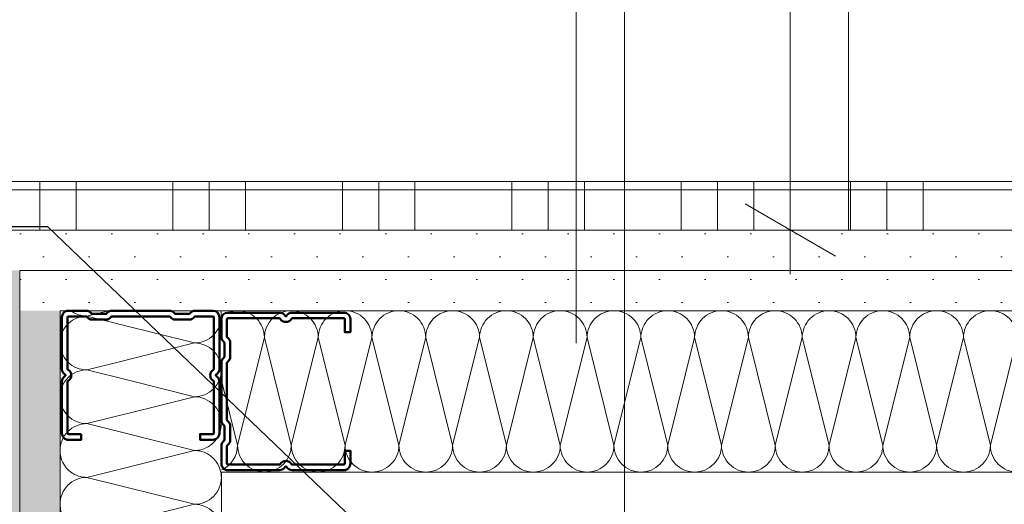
# Model space of a CAD drawing. Header units: metres. Extents: x -3.5 to 65.3, y -10.9 to 16.7.
# Tile 137 of 184: x 43.557 to 43.863, y 3.975 to 4.125. Entities that reach past the tile are written whole.
import ezdxf

# ---------------------------------------------------------------- set-up
doc = ezdxf.new("R2010")
doc.units = ezdxf.units.M
doc.header["$MEASUREMENT"] = 0
doc.linetypes.add('Strichlinie doppelt', pattern=[0.218722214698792, 0.105833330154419, -0.04233333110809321, 0.028222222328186, -0.04233333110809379])
doc.linetypes.add('Wipeout_Contour', pattern=[1, 0, -1])
for name, color, linetype in [('102 - Bemaßung_ Beschriftung.Detail_ Ausschnitt', 7, 'Continuous'), ('451 - Universal.Achsen Raster', 7, 'Continuous'), ('654 - Abdeckung.Wand Belag', 7, 'Continuous'), ('660 - Unterkonstruktion.Trockenbau', 7, 'Continuous'), ('Neubau_102 - Bemaßung_ Beschriftung.Detail_ Ausschnitt', 7, 'Continuous'), ('Neubau_606 - Struktur.Wand Innen Ausbau', 7, 'Continuous'), ('Neubau_650 - Abdeckung.Fußboden Aufbau', 7, 'Continuous')]:
    doc.layers.add(name, color=color, linetype=linetype)
doc.styles.add('ERSTELLTER_STIL_1', font='txt')
doc.dimstyles.new('ERSTELLTER_STIL__1', dxfattribs={"dimtxt": 0.04, "dimasz": 0.02128, "dimexe": 0.18, "dimexo": 0.0625, "dimgap": 0, "dimtad": 1, "dimzin": 0, "dimdsep": 46, "dimtxsty": 'ERSTELLTER_STIL_1', "dimblk": 'ARROWHEAD_2', "dimblk1": 'ARROWHEAD_2', "dimblk2": 'ARROWHEAD_2', "dimcen": 0.09, "dimse1": 1, "dimse2": 1, "dimclrd": 7, "dimclre": 7, "dimclrt": 7, "dimazin": 0, "dimtfac": 1, "dimtdec": 4, "dimtmove": 0, "dimatfit": 3, "dimfxl": 1, "dimtolj": 1, "dimtzin": 0, "dimarcsym": 0})
doc.dimstyles.new('ERSTELLTER_STIL__3', dxfattribs={"dimtxt": 0.04, "dimasz": 0.02128, "dimexe": 0.18, "dimexo": 0.0625, "dimgap": 0, "dimtad": 1, "dimtih": 1, "dimtoh": 1, "dimzin": 0, "dimdsep": 46, "dimtxsty": 'ERSTELLTER_STIL_1', "dimblk": 'ARROWHEAD_2', "dimblk1": 'ARROWHEAD_2', "dimblk2": 'ARROWHEAD_2', "dimcen": 0.09, "dimse1": 1, "dimse2": 1, "dimclrd": 7, "dimclre": 7, "dimclrt": 7, "dimazin": 0, "dimtfac": 1, "dimtdec": 4, "dimtmove": 0, "dimatfit": 3, "dimfxl": 1, "dimtolj": 1, "dimtzin": 0, "dimarcsym": 0})
doc.dimstyles.new('ERSTELLTER_STIL__5', dxfattribs={"dimtxt": 0.04, "dimasz": 0.02128, "dimexe": 0.18, "dimexo": 0.0625, "dimgap": 0, "dimtad": 1, "dimtih": 1, "dimtoh": 1, "dimzin": 0, "dimdsep": 46, "dimtxsty": 'ERSTELLTER_STIL_1', "dimblk": 'ARROWHEAD_2', "dimblk1": 'ARROWHEAD_2', "dimblk2": 'ARROWHEAD_2', "dimcen": 0.09, "dimclrd": 7, "dimclre": 7, "dimclrt": 7, "dimazin": 0, "dimtfac": 1, "dimtdec": 4, "dimtmove": 0, "dimatfit": 3, "dimfxl": 1, "dimtolj": 1, "dimtzin": 0, "dimarcsym": 0})
doc.dimstyles.new('ERSTELLTER_STIL__6', dxfattribs={"dimtxt": 0.04, "dimasz": 0.02128, "dimexe": 0.18, "dimexo": 0.0625, "dimgap": 0, "dimtad": 1, "dimzin": 0, "dimdsep": 46, "dimtxsty": 'ERSTELLTER_STIL_1', "dimblk": 'ARROWHEAD_2', "dimblk1": 'ARROWHEAD_2', "dimblk2": 'ARROWHEAD_2', "dimcen": 0.09, "dimclrd": 7, "dimclre": 7, "dimclrt": 7, "dimazin": 0, "dimtfac": 1, "dimtdec": 4, "dimtmove": 0, "dimatfit": 3, "dimfxl": 1, "dimtolj": 1, "dimtzin": 0, "dimarcsym": 0})
doc.dimstyles.new('ERSTELLTER_STIL__7', dxfattribs={"dimtxt": 0.18, "dimasz": 0.010944, "dimexe": 0.18, "dimexo": 0.0625, "dimgap": 0, "dimtad": 0, "dimtih": 1, "dimtoh": 1, "dimdec": 4, "dimzin": 0, "dimdsep": 46, "dimcen": 0.09, "dimadec": 0, "dimazin": 0, "dimtfac": 1, "dimtdec": 4, "dimtmove": 0, "dimatfit": 3, "dimldrblk": 'ARROWHEAD_11', "dimfxl": 1, "dimtolj": 1, "dimtzin": 0, "dimarcsym": 0})
pattern_1 = [(45, (0, 0), (-0.007071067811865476, 0.007071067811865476), [0, -0.01])]

# ---------------------------------------------------------------- blocks, each defined once
blk = doc.blocks.new('*X57')
at = {"layer": 'Neubau_606 - Struktur.Wand Innen Ausbau', "color": 7, "linetype": 'Continuous', "lineweight": 5}
for p, q in [((43.57832130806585, 4.033346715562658), (43.58493859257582, 4.035001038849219)), ((43.57832130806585, 4.033346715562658), (43.61165464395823, 4.025013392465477)), ((43.58631143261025, 4.018677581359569), (43.61165464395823, 4.025013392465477)), ((43.59163815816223, 4.013350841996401), (43.6116546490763, 4.008346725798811)), ((43.59964473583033, 4.005344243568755), (43.6116546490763, 4.008346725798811))]:
    blk.add_line(p, q, dxfattribs=at)
for centre, radius, start, end in [((43.57832130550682, 4.041680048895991), 0.008333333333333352, 233.2713952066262, 270.0000175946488), ((43.61165464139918, 4.03334672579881), 0.008333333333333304, 1.75946485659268e-05, 11.4495762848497), ((43.57832131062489, 4.025013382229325), 0.008333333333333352, 90.00001759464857, 126.9303574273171), ((43.61165464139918, 4.03334672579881), 0.00833333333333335, 270.0000175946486, 1.759464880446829e-05), ((43.61165464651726, 4.016680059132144), 0.008333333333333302, 1.759465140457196e-05, 90.0000175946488), ((43.61165464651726, 4.016680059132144), 0.008333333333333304, 270.0000175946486, 1.759464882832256e-05), ((43.61165465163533, 4.000013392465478), 0.0083333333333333, 1.759465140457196e-05, 90.0000175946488), ((43.61165465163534, 4.000013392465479), 0.008333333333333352, 280.4767641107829, 1.759464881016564e-05), ((43.61165465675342, 3.983346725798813), 0.008333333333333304, 12.93768633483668, 77.06216510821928)]:
    blk.add_arc(centre, radius, start, end, dxfattribs=at)
blk = doc.blocks.new('*X58')
at = {"layer": 'Neubau_606 - Struktur.Wand Innen Ausbau', "color": 7, "linetype": 'Continuous', "lineweight": 5}
for p, q in [((43.57832131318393, 4.016680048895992), (43.58631143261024, 4.018677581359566)), ((43.57832131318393, 4.016680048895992), (43.59163815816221, 4.013350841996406)), ((43.578321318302, 4.000013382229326), (43.59964473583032, 4.005344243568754)), ((43.57832131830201, 4.000013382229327), (43.61165465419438, 3.991680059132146)), ((43.58493860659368, 3.985001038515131), (43.61165465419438, 3.991680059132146))]:
    blk.add_line(p, q, dxfattribs=at)
for centre, radius, start, end in [((43.57832131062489, 4.025013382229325), 0.008333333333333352, 126.9303574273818, 180.0000175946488), ((43.57832131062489, 4.025013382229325), 0.008333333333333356, 180.0000175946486, 270.0000175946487), ((43.57832131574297, 4.008346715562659), 0.008333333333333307, 90.0000175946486, 180.0000175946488), ((43.57832131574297, 4.008346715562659), 0.008333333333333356, 180.0000175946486, 270.0000175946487), ((43.57832132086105, 3.991680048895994), 0.008333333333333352, 90.00001759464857, 180.0000175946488), ((43.57832132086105, 3.991680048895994), 0.008333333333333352, 180.0000175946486, 233.2713990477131), ((43.61165465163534, 4.000013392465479), 0.008333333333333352, 270.0000175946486, 280.4767641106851), ((43.61165465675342, 3.983346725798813), 0.008333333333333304, 77.06216510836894, 90.0000175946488), ((43.61165465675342, 3.983346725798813), 0.008333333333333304, 11.44957394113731, 12.93768633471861)]:
    blk.add_arc(centre, radius, start, end, dxfattribs=at)
blk = doc.blocks.new('*X59')
at = {"layer": 'Neubau_606 - Struktur.Wand Innen Ausbau', "color": 7, "linetype": 'Continuous', "lineweight": 5}
for p, q in [((43.57832132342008, 3.983346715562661), (43.58493858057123, 3.985001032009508)), ((43.57832132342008, 3.983346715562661), (43.61165465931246, 3.97501339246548)), ((43.57832132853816, 3.966680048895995), (43.61165465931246, 3.97501339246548))]:
    blk.add_line(p, q, dxfattribs=at)
for centre, radius, start, end in [((43.57832132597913, 3.975013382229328), 0.008333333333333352, 90.00001759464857, 180.0000175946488), ((43.57832132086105, 3.991680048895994), 0.008333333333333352, 233.2714128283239, 270.0000175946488), ((43.61165465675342, 3.983346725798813), 0.00833333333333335, 270.0000175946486, 1.759464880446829e-05), ((43.61165465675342, 3.983346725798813), 0.008333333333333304, 1.75946485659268e-05, 11.44941635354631), ((43.57832132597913, 3.975013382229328), 0.008333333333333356, 180.0000175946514, 270.0000175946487), ((43.61165466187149, 3.966680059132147), 0.008333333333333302, 1.759464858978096e-05, 90.0000175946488)]:
    blk.add_arc(centre, radius, start, end, dxfattribs=at)
blk = doc.blocks.new('*X72')
at = {"layer": 'Neubau_606 - Struktur.Wand Innen Ausbau', "color": 7, "linetype": 'Continuous', "lineweight": 5}
for p, q in [((43.63334500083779, 4.026667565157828), (43.62501157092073, 3.993334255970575)), ((43.63334500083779, 4.026667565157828), (43.64167823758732, 3.993334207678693)), ((43.65001166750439, 4.026667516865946), (43.64167823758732, 3.993334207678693)), ((43.65001166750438, 4.026667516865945), (43.65834490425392, 3.993334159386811)), ((43.66667833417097, 4.026667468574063), (43.65834490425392, 3.993334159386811)), ((43.66667833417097, 4.026667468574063), (43.67501157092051, 3.993334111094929)), ((43.68334500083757, 4.026667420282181), (43.67501157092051, 3.993334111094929)), ((43.68334500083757, 4.026667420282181), (43.69167823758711, 3.993334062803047)), ((43.70001166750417, 4.0266673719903), (43.69167823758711, 3.993334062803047)), ((43.70001166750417, 4.0266673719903), (43.70834490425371, 3.993334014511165)), ((43.71667833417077, 4.026667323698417), (43.70834490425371, 3.993334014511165)), ((43.71667833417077, 4.026667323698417), (43.7250115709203, 3.993333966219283)), ((43.73334500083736, 4.026667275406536), (43.7250115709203, 3.993333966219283)), ((43.73334500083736, 4.026667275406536), (43.7416782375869, 3.993333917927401)), ((43.75001166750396, 4.026667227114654), (43.7416782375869, 3.993333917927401)), ((43.75001166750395, 4.026667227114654), (43.75834490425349, 3.993333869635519)), ((43.76667833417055, 4.026667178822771), (43.75834490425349, 3.993333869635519)), ((43.76667833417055, 4.026667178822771), (43.77501157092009, 3.993333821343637)), ((43.78334500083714, 4.02666713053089), (43.77501157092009, 3.993333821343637)), ((43.78334500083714, 4.02666713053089), (43.79167823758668, 3.993333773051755)), ((43.80001166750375, 4.026667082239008), (43.79167823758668, 3.993333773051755)), ((43.80001166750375, 4.026667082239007), (43.80834490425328, 3.993333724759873)), ((43.81667833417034, 4.026667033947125), (43.80834490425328, 3.993333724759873)), ((43.81667833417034, 4.026667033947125), (43.82501157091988, 3.993333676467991)), ((43.83334500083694, 4.026666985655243), (43.82501157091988, 3.993333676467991)), ((43.83334500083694, 4.026666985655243), (43.84167823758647, 3.993333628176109)), ((43.85001166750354, 4.026666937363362), (43.84167823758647, 3.993333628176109)), ((43.85001166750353, 4.026666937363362), (43.85834490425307, 3.993333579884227)), ((43.86667833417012, 4.026666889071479), (43.85834490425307, 3.993333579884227)), ((43.61998797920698, 4.013428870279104), (43.62501157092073, 3.993334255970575))]:
    blk.add_line(p, q, dxfattribs=at)
for centre, radius, start, end in [((43.62501166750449, 4.026667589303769), 0.008333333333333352, 89.99983398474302, 127.0737955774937), ((43.62501166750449, 4.026667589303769), 0.008333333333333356, 359.9998339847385, 89.99983398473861), ((43.64167833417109, 4.026667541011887), 0.008333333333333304, 89.99983398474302, 179.9998339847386), ((43.64167833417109, 4.026667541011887), 0.008333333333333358, 359.9998339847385, 89.99983398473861), ((43.65834500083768, 4.026667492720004), 0.008333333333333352, 89.99983398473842, 179.9998339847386), ((43.65834500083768, 4.026667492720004), 0.008333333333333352, 359.9998339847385, 89.99983398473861), ((43.67501166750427, 4.026667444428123), 0.008333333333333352, 89.99983398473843, 179.9998339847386), ((43.67501166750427, 4.026667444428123), 0.008333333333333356, 359.9998339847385, 89.99983398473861), ((43.69167833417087, 4.02666739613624), 0.008333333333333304, 89.99983398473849, 179.9998339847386), ((43.69167833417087, 4.02666739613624), 0.008333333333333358, 359.9998339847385, 89.99983398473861), ((43.70834500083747, 4.026667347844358), 0.008333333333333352, 89.99983398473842, 179.9998339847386), ((43.70834500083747, 4.026667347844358), 0.008333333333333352, 359.9998339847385, 89.99983398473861), ((43.72501166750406, 4.026667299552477), 0.008333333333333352, 89.99983398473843, 179.9998339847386), ((43.72501166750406, 4.026667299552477), 0.008333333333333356, 359.9998339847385, 89.99983398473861), ((43.74167833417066, 4.026667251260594), 0.008333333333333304, 89.99983398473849, 179.9998339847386), ((43.74167833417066, 4.026667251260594), 0.008333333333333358, 359.9998339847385, 89.99983398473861), ((43.75834500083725, 4.026667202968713), 0.008333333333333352, 89.99983398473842, 179.9998339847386), ((43.75834500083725, 4.026667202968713), 0.008333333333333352, 359.9998339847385, 89.99983398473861), ((43.77501166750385, 4.026667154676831), 0.008333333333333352, 89.99983398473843, 179.9998339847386), ((43.77501166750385, 4.026667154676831), 0.008333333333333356, 359.9998339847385, 89.99983398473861), ((43.79167833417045, 4.026667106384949), 0.008333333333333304, 89.99983398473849, 179.9998339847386), ((43.79167833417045, 4.026667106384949), 0.008333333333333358, 359.9998339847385, 89.99983398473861), ((43.80834500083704, 4.026667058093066), 0.008333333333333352, 89.99983398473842, 179.9998339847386), ((43.80834500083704, 4.026667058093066), 0.008333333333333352, 359.9998339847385, 89.99983398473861), ((43.82501166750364, 4.026667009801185), 0.008333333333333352, 89.99983398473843, 179.9998339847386), ((43.82501166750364, 4.026667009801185), 0.008333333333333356, 359.9998339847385, 89.99983398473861), ((43.84167833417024, 4.026666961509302), 0.008333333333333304, 89.99983398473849, 179.9998339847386), ((43.84167833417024, 4.026666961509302), 0.008333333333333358, 359.9998339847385, 89.99983398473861), ((43.85834500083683, 4.02666691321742), 0.008333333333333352, 89.99983398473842, 179.9998339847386), ((43.85834500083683, 4.02666691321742), 0.008333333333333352, 359.9998339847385, 89.99983398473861), ((43.61667823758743, 3.993334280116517), 0.008333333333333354, 293.4013655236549, 359.9998339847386), ((43.63334490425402, 3.993334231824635), 0.008333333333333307, 179.9998339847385, 269.9998339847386), ((43.63334490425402, 3.993334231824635), 0.008333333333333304, 269.999833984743, 359.9998339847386), ((43.65001157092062, 3.993334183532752), 0.008333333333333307, 179.9998339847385, 269.9998339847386), ((43.65001157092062, 3.993334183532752), 0.008333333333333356, 269.9998339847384, 359.9998339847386), ((43.66667823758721, 3.99333413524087), 0.008333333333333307, 179.9998339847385, 269.9998339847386), ((43.66667823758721, 3.99333413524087), 0.008333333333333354, 269.9998339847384, 359.9998339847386), ((43.68334490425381, 3.993334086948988), 0.008333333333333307, 179.9998339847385, 269.9998339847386), ((43.68334490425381, 3.993334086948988), 0.008333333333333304, 269.9998339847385, 359.9998339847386), ((43.7000115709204, 3.993334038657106), 0.008333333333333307, 179.9998339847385, 269.9998339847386), ((43.70001157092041, 3.993334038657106), 0.008333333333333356, 269.9998339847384, 359.9998339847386), ((43.716678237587, 3.993333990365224), 0.008333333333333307, 179.9998339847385, 269.9998339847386), ((43.716678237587, 3.993333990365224), 0.008333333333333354, 269.9998339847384, 359.9998339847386), ((43.7333449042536, 3.993333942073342), 0.008333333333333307, 179.9998339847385, 269.9998339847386), ((43.7333449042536, 3.993333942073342), 0.008333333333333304, 269.9998339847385, 359.9998339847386), ((43.75001157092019, 3.99333389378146), 0.008333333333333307, 179.9998339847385, 269.9998339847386), ((43.75001157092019, 3.99333389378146), 0.008333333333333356, 269.9998339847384, 359.9998339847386), ((43.76667823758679, 3.993333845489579), 0.008333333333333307, 179.9998339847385, 269.9998339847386), ((43.76667823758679, 3.993333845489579), 0.008333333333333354, 269.9998339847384, 359.9998339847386), ((43.78334490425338, 3.993333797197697), 0.008333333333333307, 179.9998339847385, 269.9998339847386), ((43.78334490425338, 3.993333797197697), 0.008333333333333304, 269.9998339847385, 359.9998339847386), ((43.80001157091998, 3.993333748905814), 0.008333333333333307, 179.9998339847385, 269.9998339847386), ((43.80001157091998, 3.993333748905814), 0.008333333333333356, 269.9998339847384, 359.9998339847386), ((43.81667823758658, 3.993333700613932), 0.008333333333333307, 179.9998339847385, 269.9998339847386), ((43.81667823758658, 3.993333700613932), 0.008333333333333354, 269.9998339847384, 359.9998339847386), ((43.83334490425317, 3.99333365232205), 0.008333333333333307, 179.9998339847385, 269.9998339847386), ((43.83334490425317, 3.99333365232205), 0.008333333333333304, 269.9998339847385, 359.9998339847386), ((43.85001157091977, 3.993333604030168), 0.008333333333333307, 179.9998339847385, 269.9998339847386), ((43.85001157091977, 3.993333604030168), 0.008333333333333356, 269.9998339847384, 359.9998339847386), ((43.86667823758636, 3.993333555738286), 0.008333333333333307, 179.9998339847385, 269.9998339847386)]:
    blk.add_arc(centre, radius, start, end, dxfattribs=at)
blk = doc.blocks.new('*X138')
at = {"layer": '654 - Abdeckung.Wand Belag', "color": 7, "linetype": 'Continuous', "lineweight": 5}
for p, q in [((43.56374999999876, 4.075001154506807), (43.56374999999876, 4.060001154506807)), ((43.57499999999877, 4.075001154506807), (43.57499999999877, 4.060001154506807)), ((43.60499999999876, 4.075001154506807), (43.60499999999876, 4.060001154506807)), ((43.61624999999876, 4.075001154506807), (43.61624999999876, 4.060001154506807)), ((43.62749999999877, 4.075001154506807), (43.62749999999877, 4.060001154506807)), ((43.65749999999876, 4.075001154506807), (43.65749999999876, 4.060001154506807)), ((43.66874999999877, 4.075001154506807), (43.66874999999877, 4.060001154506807)), ((43.67999999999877, 4.075001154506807), (43.67999999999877, 4.060001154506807)), ((43.70999999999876, 4.075001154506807), (43.70999999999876, 4.060001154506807)), ((43.72124999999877, 4.075001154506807), (43.72124999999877, 4.060001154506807)), ((43.73249999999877, 4.075001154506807), (43.73249999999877, 4.060001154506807)), ((43.76249999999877, 4.075001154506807), (43.76249999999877, 4.060001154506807)), ((43.77374999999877, 4.075001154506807), (43.77374999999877, 4.060001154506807)), ((43.78499999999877, 4.075001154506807), (43.78499999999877, 4.060001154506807)), ((43.81499999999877, 4.075001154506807), (43.81499999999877, 4.060001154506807)), ((43.82624999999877, 4.075001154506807), (43.82624999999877, 4.060001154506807)), ((43.83749999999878, 4.075001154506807), (43.83749999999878, 4.060001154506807)), ((43.54498820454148, 4.072500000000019), (43.57499999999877, 4.072500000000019)), ((43.57499999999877, 4.072500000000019), (43.62749999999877, 4.072500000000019)), ((43.62749999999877, 4.072500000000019), (43.67999999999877, 4.072500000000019)), ((43.67999999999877, 4.072500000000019), (43.73249999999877, 4.072500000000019)), ((43.73249999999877, 4.072500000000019), (43.78499999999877, 4.072500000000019)), ((43.78499999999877, 4.072500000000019), (43.83749999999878, 4.072500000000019)), ((43.83749999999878, 4.072500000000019), (43.88999999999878, 4.072500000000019))]:
    blk.add_line(p, q, dxfattribs=at)
blk = doc.blocks.new('*D158')
at = {"layer": '102 - Bemaßung_ Beschriftung.Detail_ Ausschnitt', "color": 7, "linetype": 'Continuous', "lineweight": 5}
for p, q in [((43.20998891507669, 4.113998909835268), (43.20998891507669, 4.155998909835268)), ((43.54498804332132, 4.113998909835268), (43.54498804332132, 4.155998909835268)), ((43.21807181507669, 4.148998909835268), (43.20190601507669, 4.120998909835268)), ((43.53690514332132, 4.120998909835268), (43.55307094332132, 4.148998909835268)), ((43.20998891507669, 4.134998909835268), (43.54498804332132, 4.134998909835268)), ((43.54498804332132, 4.134998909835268), (43.55868004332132, 4.134998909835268))]:
    blk.add_line(p, q, dxfattribs=at)
at = {"layer": '102 - Bemaßung_ Beschriftung.Detail_ Ausschnitt', "color": 7, "lineweight": 5, "insert": (43.33711717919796, 4.142313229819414), "char_height": 0.04, "attachment_point": 7, "style": 'ERSTELLTER_STIL_1'}
blk.add_mtext('\\A1;{\\pql;\\fArial|b0|i0|c0|p38;33\\fArial|b0|i0|c0|p38;\\A1{\\H.66x;\\S5^  ;}}', dxfattribs=at)
blk = doc.blocks.new('ARROWHEAD_2')
at = {"color": 0, "linetype": 'Continuous', "lineweight": 0}
for p, q in [((-0.3781315, -0.655), (0.3781315, 0.655)), ((0, 0), (-1, 0))]:
    blk.add_line(p, q, dxfattribs=at)
blk = doc.blocks.new('*D327')
at = {"layer": '102 - Bemaßung_ Beschriftung.Detail_ Ausschnitt', "color": 7, "linetype": 'Continuous', "lineweight": 5}
for p, q in [((43.54498796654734, 2.829243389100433), (43.54498796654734, 2.871243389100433)), ((43.56998796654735, 2.829243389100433), (43.56998796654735, 2.871243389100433)), ((43.55307086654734, 2.864243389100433), (43.53690506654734, 2.836243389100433)), ((43.57807087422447, 2.864243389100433), (43.56190507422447, 2.836243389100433)), ((43.53129596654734, 2.850243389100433), (43.54498796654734, 2.850243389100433)), ((43.54498796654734, 2.850243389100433), (43.56998796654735, 2.850243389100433))]:
    blk.add_line(p, q, dxfattribs=at)
at = {"layer": '102 - Bemaßung_ Beschriftung.Detail_ Ausschnitt', "color": 7, "lineweight": 5, "insert": (43.48650776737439, 2.857808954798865), "char_height": 0.04, "attachment_point": 7, "style": 'ERSTELLTER_STIL_1'}
blk.add_mtext('\\A1;{\\pql;\\fArial|b0|i0|c0|p38;2\\fArial|b0|i0|c0|p38;\\A1{\\H.66x;\\S5^  ;}}', dxfattribs=at)
blk = doc.blocks.new('*D328')
at = {"layer": '102 - Bemaßung_ Beschriftung.Detail_ Ausschnitt', "color": 7, "linetype": 'Continuous', "lineweight": 5}
for p, q in [((43.57807087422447, 2.864243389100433), (43.56190507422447, 2.836243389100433)), ((43.72807180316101, 2.864243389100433), (43.71190600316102, 2.836243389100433)), ((43.56998797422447, 2.850243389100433), (43.71998891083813, 2.850243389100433))]:
    blk.add_line(p, q, dxfattribs=at)
at = {"layer": '102 - Bemaßung_ Beschriftung.Detail_ Ausschnitt', "color": 7, "lineweight": 5, "insert": (43.61463403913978, 2.858243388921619), "char_height": 0.04, "attachment_point": 7, "style": 'ERSTELLTER_STIL_1'}
blk.add_mtext('\\A1;{\\pql;\\fArial|b0|i0|c0|p38;15}', dxfattribs=at)
blk = doc.blocks.new('*D355')
at = {"layer": '102 - Bemaßung_ Beschriftung.Detail_ Ausschnitt', "color": 7, "linetype": 'Continuous', "lineweight": 5}
for p, q in [((43.79630813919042, 4.307999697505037), (43.79630813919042, 4.321691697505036)), ((43.81030813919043, 4.299916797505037), (43.78230813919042, 4.316082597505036)), ((43.81730813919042, 4.307999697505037), (43.77530813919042, 4.307999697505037)), ((43.79630813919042, 4.060001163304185), (43.79630813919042, 4.307999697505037)), ((43.78230813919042, 4.068084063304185), (43.81030813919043, 4.051918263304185)), ((43.81730813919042, 4.060001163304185), (43.77530813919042, 4.060001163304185)), ((43.79630813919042, 4.046309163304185), (43.79630813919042, 4.060001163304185))]:
    blk.add_line(p, q, dxfattribs=at)
at = {"layer": '102 - Bemaßung_ Beschriftung.Detail_ Ausschnitt', "color": 7, "lineweight": 5, "insert": (43.78874257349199, 4.14362913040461), "char_height": 0.04, "attachment_point": 7, "rotation": 90, "style": 'ERSTELLTER_STIL_1'}
blk.add_mtext('\\A1;{\\pql;\\fArial|b0|i0|c0|p38;24\\fArial|b0|i0|c0|p38;\\A1{\\H.66x;\\S8^  ;}}', dxfattribs=at)
blk = doc.blocks.new('*D416')
at = {"layer": '102 - Bemaßung_ Beschriftung.Detail_ Ausschnitt', "color": 7, "linetype": 'Continuous', "lineweight": 5}
for p, q in [((40.2, 4.206737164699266), (40.2, 4.248737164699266)), ((43.74498899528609, 3.649982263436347), (43.74498899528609, 4.248737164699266)), ((40.20808289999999, 4.241737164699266), (40.1919171, 4.213737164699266)), ((43.73690609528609, 4.213737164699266), (43.75307189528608, 4.241737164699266)), ((40.2, 4.227737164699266), (43.74498899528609, 4.227737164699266)), ((43.74498899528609, 4.227737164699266), (43.75868099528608, 4.227737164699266))]:
    blk.add_line(p, q, dxfattribs=at)
at = {"color": 254, "linetype": 'Wipeout_Contour', "lineweight": 0, "ltscale": 168.762202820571}
blk.add_wipeout([(41.90176609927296, 4.228237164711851), (42.043222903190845, 4.228237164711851), (42.043222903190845, 4.283237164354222), (41.90176609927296, 4.283237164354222)], dxfattribs=at).dxf.layer = '102 - Bemaßung_ Beschriftung.Detail_ Ausschnitt'
at = {"layer": '102 - Bemaßung_ Beschriftung.Detail_ Ausschnitt', "color": 7, "lineweight": 5, "insert": (41.90926610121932, 4.22797491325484), "char_height": 0.04, "attachment_point": 7, "style": 'ERSTELLTER_STIL_1'}
blk.add_mtext('\\A1;{\\pql;\\fArial|b0|i0|c0|p38;3,54\\fArial|b0|i0|c0|p38;\\A1{\\H.66x;\\S5^  ;}}', dxfattribs=at)
blk = doc.blocks.new('*D418')
at = {"layer": '102 - Bemaßung_ Beschriftung.Detail_ Ausschnitt', "color": 7, "linetype": 'Continuous', "lineweight": 5}
for p, q in [((43.46484707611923, 5.768082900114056), (43.49284707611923, 5.751917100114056)), ((43.49984707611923, 5.760000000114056), (43.45784707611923, 5.760000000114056)), ((43.47884707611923, 3.889997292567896), (43.47884707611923, 5.760000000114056)), ((43.46484707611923, 3.898080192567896), (43.49284707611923, 3.881914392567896)), ((43.74498899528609, 3.889997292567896), (43.45784707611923, 3.889997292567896))]:
    blk.add_line(p, q, dxfattribs=at)
at = {"color": 254, "linetype": 'Wipeout_Contour', "lineweight": 0, "ltscale": 174.8828513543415}
blk.add_wipeout([(43.478347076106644, 4.76428704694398), (43.478347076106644, 4.885710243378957), (43.42334707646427, 4.885710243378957), (43.42334707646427, 4.76428704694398)], dxfattribs=at).dxf.layer = '102 - Bemaßung_ Beschriftung.Detail_ Ausschnitt'
at = {"layer": '102 - Bemaßung_ Beschriftung.Detail_ Ausschnitt', "color": 7, "lineweight": 5, "insert": (43.47084707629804, 4.771787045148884), "char_height": 0.04, "attachment_point": 7, "rotation": 90, "style": 'ERSTELLTER_STIL_1'}
blk.add_mtext('\\A1;{\\pql;\\fArial|b0|i0|c0|p38;1,87}', dxfattribs=at)
blk = doc.blocks.new('*D429')
at = {"layer": '102 - Bemaßung_ Beschriftung.Detail_ Ausschnitt', "color": 7, "linetype": 'Continuous', "lineweight": 5}
for p, q in [((44.22638948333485, 5.768082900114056), (44.25438948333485, 5.751917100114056)), ((44.26138948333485, 5.760000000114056), (44.21938948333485, 5.760000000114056)), ((44.24038948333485, 4.059998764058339), (44.24038948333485, 5.760000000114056)), ((44.22638948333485, 4.068081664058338), (44.25438948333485, 4.051915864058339)), ((44.3699881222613, 4.059998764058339), (44.21938948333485, 4.059998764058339))]:
    blk.add_line(p, q, dxfattribs=at)
at = {"color": 254, "linetype": 'Wipeout_Contour', "lineweight": 0, "ltscale": 177.9477443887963}
blk.add_wipeout([(44.239889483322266, 4.8492877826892), (44.239889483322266, 4.970710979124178), (44.18488948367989, 4.970710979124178), (44.18488948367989, 4.8492877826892)], dxfattribs=at).dxf.layer = '102 - Bemaßung_ Beschriftung.Detail_ Ausschnitt'
at = {"layer": '102 - Bemaßung_ Beschriftung.Detail_ Ausschnitt', "color": 7, "lineweight": 5, "insert": (44.23238948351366, 4.856787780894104), "char_height": 0.04, "attachment_point": 7, "rotation": 90, "style": 'ERSTELLTER_STIL_1'}
blk.add_mtext('\\A1;{\\pql;\\fArial|b0|i0|c0|p38;1,70}', dxfattribs=at)
blk = doc.blocks.new('ARROWHEAD_11')
at = {"color": 0, "linetype": 'Continuous', "lineweight": 0}
blk.add_line((0, 0), (-1, 0), dxfattribs=at)
at = {"color": 0, "linetype": 'Continuous', "lineweight": 0, "const_width": 0.25, "flags": 128}
blk.add_lwpolyline([(-0.125, 0, 1), (0.125, 0, 1)], format="xyb", close=True, dxfattribs=at)

msp = doc.modelspace()

# ---------------------------------------------------------------- hatches: boundary and pattern name
at = {"layer": 'Neubau_606 - Struktur.Wand Innen Ausbau', "linetype": 'Continuous', "lineweight": 0, "true_color": 0x000000}
h = msp.add_hatch(dxfattribs=at)
h.set_pattern_fill('Gips_0001', color=18, style=0, pattern_type=2)
h.set_pattern_definition(pattern_1)
h.paths.add_polyline_path([(43.55748796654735, 4.047501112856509), (44.36998812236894, 4.047498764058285), (44.36998812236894, 4.059998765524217), (43.55748796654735, 4.06000111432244)])
h = msp.add_hatch(dxfattribs=at)
h.set_pattern_fill('Gips_0001', color=18, style=0, pattern_type=2)
h.set_pattern_definition(pattern_1)
h.paths.add_polyline_path([(43.5449879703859, 4.047501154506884), (43.5449891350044, 0.2549999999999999), (43.55748913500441, 0.2549999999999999), (43.55748797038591, 4.047501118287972)])
h = msp.add_hatch(dxfattribs=at)
h.set_pattern_fill('Gips_0001', color=18, style=0, pattern_type=2)
h.set_pattern_definition(pattern_1)
h.paths.add_polyline_path([(43.56998797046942, 4.04750108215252), (43.5574879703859, 4.047501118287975), (43.56998797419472, 4.035001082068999)])
h = msp.add_hatch(dxfattribs=at)
h.set_pattern_fill('Gips_0001', color=18, style=0, pattern_type=2)
h.set_pattern_definition(pattern_1)
h.paths.add_polyline_path([(43.55748797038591, 4.047501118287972), (43.55748797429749, 4.035001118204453), (43.56998797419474, 4.035001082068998)])
h = msp.add_hatch(dxfattribs=at)
h.set_pattern_fill('Gips_0001', color=18, style=0, pattern_type=2)
h.set_pattern_definition(pattern_1)
h.paths.add_polyline_path([(43.56998797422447, 4.035001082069), (44.38248812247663, 4.034998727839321), (44.38248812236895, 4.047498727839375), (43.56998797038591, 4.047501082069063)])
h = msp.add_hatch(dxfattribs=at)
h.set_pattern_fill('Gips_0001', color=18, style=0, pattern_type=2)
h.set_pattern_definition(pattern_1)
h.paths.add_polyline_path([(43.56998799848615, 4.03500106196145), (43.55748797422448, 4.03500111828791), (43.55748915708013, 0.2549999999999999), (43.56998912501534, 0.2549999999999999)])
at = {"layer": 'Neubau_650 - Abdeckung.Fußboden Aufbau', "linetype": 'Continuous', "lineweight": 13, "true_color": 0xafafaf}
h = msp.add_hatch(dxfattribs=at)
h.set_pattern_fill('Raster_60x60_Fuge_2mm_0001', color=253, style=0, pattern_type=2)
h.set_pattern_definition([(0, (42.60998891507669, 4.910000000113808), (0, 0.602), []), (90, (42.60998891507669, 4.910000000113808), (-0.602, 0), [])])
h.paths.add_polyline_path([(42.22498899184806, 3.934999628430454), (43.54498794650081, 3.934999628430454), (43.54498796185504, 4.060001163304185), (44.36998812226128, 4.060001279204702), (44.36998810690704, 5.760000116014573), (42.22498899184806, 5.760000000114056)])

# ---------------------------------------------------------------- linework, layer by layer
at = {"layer": '654 - Abdeckung.Wand Belag', "color": 7, "linetype": 'Continuous', "lineweight": 5, "flags": 128}
for points in [[(44.3549881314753, 4.075001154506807), (43.54498820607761, 4.075001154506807)], [(43.54498819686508, 4.060001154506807), (44.35498812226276, 4.060001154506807)]]:
    msp.add_lwpolyline(points, dxfattribs=at)
at = {"layer": 'Neubau_606 - Struktur.Wand Innen Ausbau', "color": 1, "linetype": 'Continuous', "lineweight": 5}
for p, q in [((43.55748797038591, 4.047501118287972), (43.55748797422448, 4.03500111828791)), ((43.56998797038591, 4.047501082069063), (43.55748797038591, 4.047501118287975)), ((44.38248812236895, 4.047498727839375), (43.56998797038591, 4.047501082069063)), ((43.55748797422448, 4.03500111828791), (43.55748913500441, 0.2549999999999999)), ((43.61998797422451, 4.035000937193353), (43.56998797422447, 4.035001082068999)), ((43.56998797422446, 4.035001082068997), (43.56998798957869, 3.985001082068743)), ((43.61998797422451, 4.035000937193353), (43.56998797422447, 4.035001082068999)), ((44.38248812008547, 4.034998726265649), (43.61998797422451, 4.035000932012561)), ((43.56998798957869, 3.985001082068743), (43.56998899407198, 0.7099822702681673))]:
    msp.add_line(p, q, dxfattribs=at)
at = {"layer": 'Neubau_606 - Struktur.Wand Innen Ausbau', "color": 1, "linetype": 'Continuous', "lineweight": 5, "flags": 128}
for points in [[(44.36998812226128, 4.059998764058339), (43.55748796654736, 4.060001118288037)], [(43.61998899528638, 0.7099822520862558), (43.61998798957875, 3.985000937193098)], [(43.61998798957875, 3.985000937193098), (44.39498812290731, 3.984998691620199)]]:
    msp.add_lwpolyline(points, dxfattribs=at)
at = {"layer": 'Neubau_650 - Abdeckung.Fußboden Aufbau', "color": 1, "linetype": 'Continuous', "lineweight": 13, "flags": 128}
msp.add_lwpolyline([(42.22498899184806, 3.934999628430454), (42.22498899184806, 5.760000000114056), (44.36998810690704, 5.760000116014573), (44.36998812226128, 4.060001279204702), (43.54498796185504, 4.060001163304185), (43.54498794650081, 3.934999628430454), (43.20998899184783, 3.934999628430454)], dxfattribs=at)

# ---------------------------------------------------------------- block references
at = {"layer": '654 - Abdeckung.Wand Belag', "color": 7, "lineweight": 5}
msp.add_blockref('*X138', (0, 0), dxfattribs=at)
at = {"layer": 'Neubau_606 - Struktur.Wand Innen Ausbau', "color": 1, "lineweight": 13}
for name in ['*X57', '*X72', '*X58', '*X59']:
    msp.add_blockref(name, (0, 0), dxfattribs=at)

# ---------------------------------------------------------------- dimensions: what is measured, and where the dimension line sits
at = {"layer": '102 - Bemaßung_ Beschriftung.Detail_ Ausschnitt', "color": 7, "linetype": 'Continuous', "lineweight": 5}
dim = msp.add_linear_dim(base=(43.79630813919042, 4.307999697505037), p1=(43.54498796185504, 4.060001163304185), p2=(43.81398798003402, 4.307999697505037), angle=90, dimstyle='ERSTELLTER_STIL__1', dxfattribs=at)
dim.commit()
dim.dimension.update_dxf_attribs({"geometry": '*D355', "text_midpoint": (43.76830813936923, 4.228146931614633), "dimtype": 160, "text_rotation": 90})
for base, p1, p2, picture, middle in [((43.54498804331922, 4.134998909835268), (43.20998891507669, 3.809998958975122), (43.54498804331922, 3.809998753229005), '*D158', (43.42163498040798, 4.162998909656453)), ((43.56998797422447, 2.850243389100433), (43.54498796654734, 4.060001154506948), (43.56998797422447, 4.035001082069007), '*D327', (43.55577836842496, 2.878243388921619)), ((43.71998890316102, 2.850243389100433), (43.56998797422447, 4.035001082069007), (43.71998890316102, 2.944002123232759), '*D328', (43.64512823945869, 2.878243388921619))]:
    dim = msp.add_linear_dim(base=base, p1=p1, p2=p2, dimstyle='ERSTELLTER_STIL__3', dxfattribs=at)
    dim.commit()
    dim.dimension.update_dxf_attribs({"geometry": picture, "text_midpoint": middle, "dimtype": 160})

# ---------------------------------------------------------------- next in the draw order: dimensions: what is measured, and where the dimension line sits
dim = msp.add_linear_dim(base=(43.74498899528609, 4.227737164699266), p1=(40.2, 4.532491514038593), p2=(43.74498899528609, 3.649982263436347), dimstyle='ERSTELLTER_STIL__5', dxfattribs=at)
dim.commit()
dim.dimension.update_dxf_attribs({"geometry": '*D416', "text_midpoint": (42.01524269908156, 4.255737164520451), "dimtype": 160})

# ---------------------------------------------------------------- next in the draw order: dimensions: what is measured, and where the dimension line sits
dim = msp.add_linear_dim(base=(43.47884707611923, 5.760000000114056), p1=(43.74498899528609, 3.889997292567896), p2=(43.72998899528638, 5.760000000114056), angle=90, dimstyle='ERSTELLTER_STIL__6', dxfattribs=at)
dim.commit()
dim.dimension.update_dxf_attribs({"geometry": '*D418', "text_midpoint": (43.45084707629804, 4.823740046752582), "dimtype": 160, "text_rotation": 90})

# ---------------------------------------------------------------- next in the draw order: linework, layer by layer
at = {"layer": '660 - Unterkonstruktion.Trockenbau', "color": 7, "linetype": 'Continuous', "lineweight": 50, "flags": 128}
for points in [[(43.57658797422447, 3.996751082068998), (43.57658797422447, 3.995001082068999), (43.57258797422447, 3.995001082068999, -0.414213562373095), (43.57058797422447, 3.997001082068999), (43.57058797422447, 4.013052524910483, -0.267949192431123), (43.57158797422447, 4.014784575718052, 0.5773502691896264), (43.57158797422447, 4.015217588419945, -0.267949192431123), (43.57058797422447, 4.016949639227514), (43.57058797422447, 4.033001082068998, -0.414213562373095), (43.57258797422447, 4.035001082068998), (43.57808797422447, 4.035001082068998, -0.2504916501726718), (43.57975093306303, 4.03411219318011, 0.2504916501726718), (43.57995880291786, 4.034001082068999), (43.58421714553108, 4.034001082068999, 0.2504916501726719), (43.5844250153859, 4.03411219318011, -0.2504916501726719), (43.58608797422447, 4.035001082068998), (43.60388797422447, 4.035001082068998, -0.2504916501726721), (43.60555093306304, 4.03411219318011, 0.2504916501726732), (43.60575880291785, 4.034001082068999), (43.61001714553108, 4.034001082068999, 0.2504916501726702), (43.6102250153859, 4.03411219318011, -0.2504916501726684), (43.61188797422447, 4.035001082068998), (43.61738797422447, 4.035001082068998, -0.4142135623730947), (43.61938797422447, 4.033001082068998), (43.61938797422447, 4.016949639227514, -0.2679491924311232), (43.61838797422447, 4.015217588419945, 0.5773502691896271), (43.61838797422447, 4.014784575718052, -0.2679491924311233), (43.61938797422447, 4.013052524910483), (43.61938797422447, 3.997001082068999, -0.414213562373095), (43.61738797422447, 3.995001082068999), (43.61338797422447, 3.995001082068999), (43.61338797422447, 3.996751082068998), (43.61738797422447, 3.996751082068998, 0.414213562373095), (43.61763797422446, 3.997001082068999), (43.61763797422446, 4.013052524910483, 0.2679491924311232), (43.61751297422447, 4.01326903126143, -0.5773502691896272), (43.61751297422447, 4.016733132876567, 0.2679491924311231), (43.61763797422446, 4.016949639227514), (43.61763797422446, 4.033001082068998, 0.414213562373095), (43.61738797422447, 4.033251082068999), (43.61188797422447, 4.033251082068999, 0.25049165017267), (43.61168010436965, 4.033139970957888, -0.2504916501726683), (43.61001714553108, 4.032251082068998), (43.60575880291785, 4.032251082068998, -0.250491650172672), (43.60409584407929, 4.033139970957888, 0.2504916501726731), (43.60388797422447, 4.033251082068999), (43.58608797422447, 4.033251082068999, 0.2504916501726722), (43.58588010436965, 4.033139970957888, -0.2504916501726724), (43.58421714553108, 4.032251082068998), (43.57995880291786, 4.032251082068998, -0.2504916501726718), (43.57829584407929, 4.033139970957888, 0.2504916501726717), (43.57808797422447, 4.033251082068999), (43.57258797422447, 4.033251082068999, 0.414213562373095), (43.57233797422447, 4.033001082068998), (43.57233797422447, 4.016949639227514, 0.2679491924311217), (43.57246297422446, 4.016733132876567, -0.5773502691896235), (43.57246297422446, 4.01326903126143, 0.2679491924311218), (43.57233797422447, 4.013052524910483), (43.57233797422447, 3.997001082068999, 0.4142135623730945), (43.57258797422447, 3.996751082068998)], [(43.65823811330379, 3.991601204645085), (43.65998811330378, 3.99160121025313), (43.65998812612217, 3.987601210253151, -0.414213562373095), (43.65798813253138, 3.985601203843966), (43.64193668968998, 3.985601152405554, -0.267949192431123), (43.64020463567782, 3.986601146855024, 0.5773502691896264), (43.63977162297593, 3.986601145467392, -0.267949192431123), (43.63803957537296, 3.985601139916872), (43.62198813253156, 3.98560108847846, -0.414213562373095), (43.61998812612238, 3.987601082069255), (43.61998810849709, 3.993101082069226, -0.2504916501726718), (43.62087699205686, 3.994764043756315, 0.2504916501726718), (43.62098810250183, 3.994971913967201), (43.62098808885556, 3.999230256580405, 0.2504916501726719), (43.62087697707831, 3.999438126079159, -0.2504916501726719), (43.61998808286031, 4.001101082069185), (43.61998802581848, 4.018901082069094, -0.2504916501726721), (43.62087690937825, 4.020564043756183, 0.2504916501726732), (43.62098801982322, 4.020771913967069), (43.62098800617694, 4.025030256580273, 0.2504916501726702), (43.6208768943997, 4.025238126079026, -0.2504916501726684), (43.6199880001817, 4.026901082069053), (43.61998798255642, 4.032401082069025, -0.4142135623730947), (43.62198797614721, 4.034401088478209), (43.63803941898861, 4.034401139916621, -0.2679491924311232), (43.63977147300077, 4.033401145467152, 0.5773502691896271), (43.64020448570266, 4.033401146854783, -0.2679491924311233), (43.64193653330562, 4.034401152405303), (43.65798797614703, 4.034401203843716, -0.414213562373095), (43.65998798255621, 4.032401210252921), (43.6599879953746, 4.028401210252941), (43.65823799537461, 4.028401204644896), (43.65823798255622, 4.032401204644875, 0.414213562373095), (43.65798798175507, 4.032651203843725), (43.64193653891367, 4.032651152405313, 0.2679491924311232), (43.6417200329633, 4.032526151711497, -0.5773502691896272), (43.63825593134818, 4.032526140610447, 0.2679491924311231), (43.63803942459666, 4.03265113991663), (43.62198798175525, 4.032651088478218, 0.414213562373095), (43.6217379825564, 4.03240108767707), (43.62173800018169, 4.026901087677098, 0.25049165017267), (43.62184911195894, 4.026693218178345, -0.2504916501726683), (43.62273800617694, 4.025030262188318), (43.62273801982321, 4.020771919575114, -0.250491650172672), (43.62184913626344, 4.019108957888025, 0.2504916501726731), (43.62173802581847, 4.018901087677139), (43.6217380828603, 4.001101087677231, 0.2504916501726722), (43.62184919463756, 4.000893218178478, -0.2504916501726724), (43.62273808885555, 3.999230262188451), (43.62273810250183, 3.994971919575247, -0.2504916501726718), (43.62184921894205, 3.993308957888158, 0.2504916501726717), (43.62173810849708, 3.993101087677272), (43.62173812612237, 3.9876010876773, 0.414213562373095), (43.62198812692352, 3.987351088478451), (43.63803956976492, 3.987351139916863, 0.2679491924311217), (43.63825607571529, 3.987476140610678, -0.5773502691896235), (43.64172017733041, 3.987476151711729, 0.2679491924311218), (43.64193668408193, 3.987351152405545), (43.65798812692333, 3.987351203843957, 0.4142135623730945), (43.65823812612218, 3.987601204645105)]]:
    msp.add_lwpolyline(points, format="xyb", close=True, dxfattribs=at)

# ---------------------------------------------------------------- next in the draw order: dimensions: what is measured, and where the dimension line sits
at = {"layer": '102 - Bemaßung_ Beschriftung.Detail_ Ausschnitt', "color": 7, "linetype": 'Continuous', "lineweight": 5}
dim = msp.add_linear_dim(base=(44.24038948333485, 5.760000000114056), p1=(44.3699881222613, 4.059998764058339), p2=(43.72998899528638, 5.760000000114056), angle=90, dimstyle='ERSTELLTER_STIL__6', dxfattribs=at)
dim.commit()
dim.dimension.update_dxf_attribs({"geometry": '*D429', "text_midpoint": (44.21238948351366, 4.908740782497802), "dimtype": 160, "text_rotation": 90})

# ---------------------------------------------------------------- next in the draw order: linework, layer by layer
at = {"layer": '451 - Universal.Achsen Raster', "color": 160, "linetype": 'Strichlinie doppelt', "lineweight": 9, "true_color": 0x3232ff}
msp.add_line((43.72998899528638, -10.58500000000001), (43.72998899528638, 16.355), dxfattribs=at)

# ---------------------------------------------------------------- next in the draw order: leaders
at = {"layer": 'Neubau_102 - Bemaßung_ Beschriftung.Detail_ Ausschnitt', "color": 1, "linetype": 'Continuous', "lineweight": 13, "annotation_type": 0, "has_hookline": 1, "hookline_direction": 1, "text_width": 0.3895720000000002}
msp.add_leader([(43.74498899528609, 3.889997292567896), (43.56623654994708, 4.060978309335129), (43.52084700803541, 4.060978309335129)], dimstyle='ERSTELLTER_STIL__7', dxfattribs=at)

doc.saveas('drawing.dxf')
